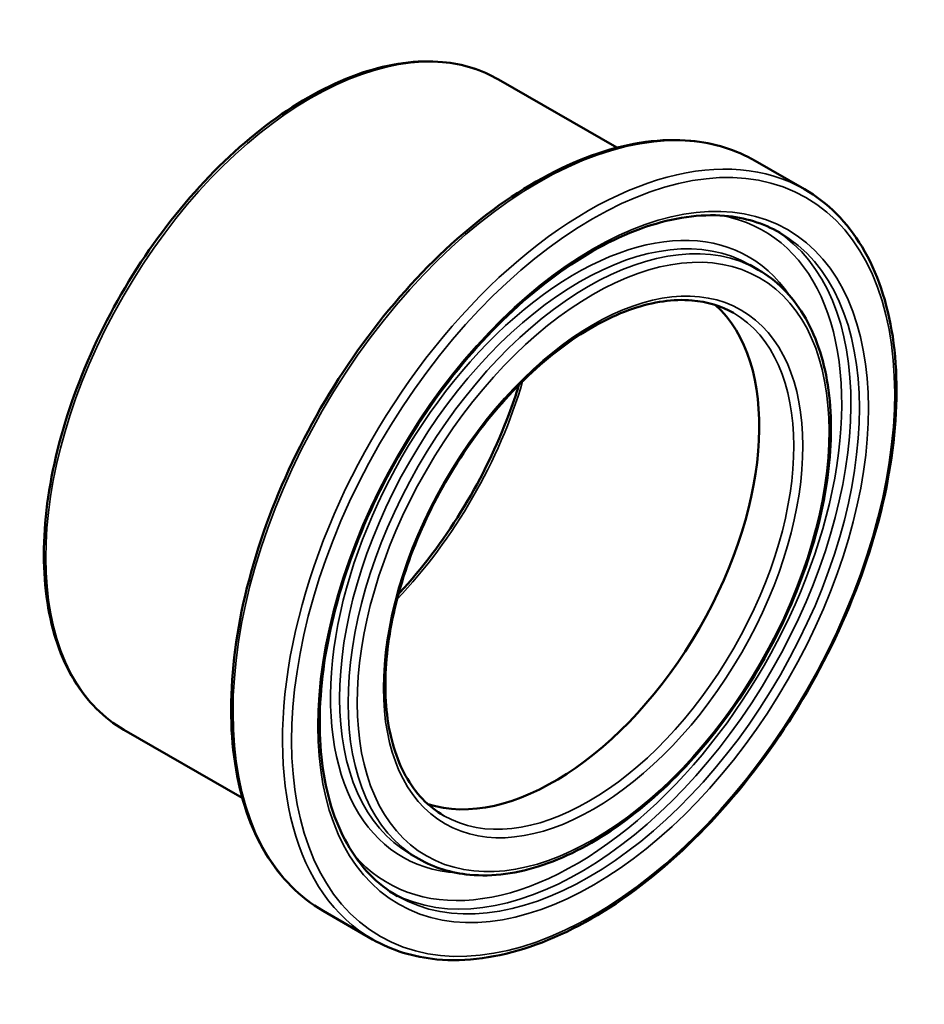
# Model space of a CAD drawing. Header units: millimetres. Extents: x -69 to 886, y -120 to 871.
# Tile 4 of 4: x 517 to 713, y 615 to 829. Entities that reach past the tile are written whole.
import ezdxf

# ---------------------------------------------------------------- set-up
doc = ezdxf.new("R2010")
doc.units = ezdxf.units.MM
doc.layers.add('Visible (ANSI)', color=7, linetype='Continuous', lineweight=50)
doc.layers.add('Visible Narrow (ANSI)', color=7, linetype='Continuous', lineweight=35)

msp = doc.modelspace()

# ---------------------------------------------------------------- linework, layer by layer
at = {"layer": 'Visible (ANSI)'}
for p, q in [((646.324, 801.227), (620.602, 816.039)), ((687.086, 792.178), (676.338, 798.368)), ((677.03, 774.717), (675.192, 775.775)), ((564.981, 659.974), (539.26, 674.786)), ((603.323, 646.722), (601.485, 647.781)), ((593.268, 629.261), (582.52, 635.45))]:
    msp.add_line(p, q, dxfattribs=at)
msp.add_ellipse((632.681, 715.036), major_axis=(31.439, 54.595), ratio=0.5780931, start_param=3.2619611, end_param=6.1628169, dxfattribs=at)
for points, knots in [([(539.26, 674.786), (534.904, 677.295), (531.233, 680.98), (525.577, 690.351), (523.625, 696.076), (521.642, 709.03), (521.646, 716.287), (523.63, 731.537), (525.612, 739.529), (531.342, 755.432), (535.086, 763.339), (543.957, 778.283), (549.08, 785.317), (560.203, 797.814), (566.2, 803.272), (578.485, 812.059), (584.771, 815.383), (597.005, 819.518), (602.956, 820.335), (612.854, 819.408), (616.963, 818.135), (620.602, 816.039)], [3.9250571, 3.9250571, 3.9250571, 3.9250571, 4.2345589, 4.2345589, 4.5511529, 4.5511529, 4.8735396, 4.8735396, 5.1963546, 5.1963546, 5.5186821, 5.5186821, 5.8408251, 5.8408251, 6.1632108, 6.1632108, 6.4860805, 6.4860805, 6.8081058, 6.8081058, 7.0666498, 7.0666498, 7.0666498, 7.0666498]), ([(582.52, 635.45), (577.495, 638.343), (573.265, 642.599), (566.758, 653.426), (564.517, 660.038), (562.257, 674.99), (562.274, 683.358), (564.582, 700.942), (566.876, 710.157), (573.498, 728.494), (577.822, 737.613), (588.061, 754.844), (593.974, 762.954), (606.804, 777.359), (613.719, 783.649), (627.877, 793.771), (635.117, 797.598), (649.198, 802.36), (656.042, 803.301), (667.426, 802.241), (672.152, 800.778), (676.338, 798.368)], [3.9250571, 3.9250571, 3.9250571, 3.9250571, 4.2359042, 4.2359042, 4.5529971, 4.5529971, 4.8750831, 4.8750831, 5.1975198, 5.1975198, 5.5195335, 5.5195335, 5.8413886, 5.8413886, 6.1634547, 6.1634547, 6.4859413, 6.4859413, 6.8077071, 6.8077071, 7.0666498, 7.0666498, 7.0666498, 7.0666498]), ([(687.086, 792.178), (692.11, 789.285), (696.341, 785.029), (702.847, 774.202), (705.088, 767.59), (707.348, 752.638), (707.331, 744.271), (705.024, 726.686), (702.729, 717.471), (696.107, 699.134), (691.783, 690.016), (681.544, 672.784), (675.631, 664.674), (662.801, 650.27), (655.886, 643.979), (641.729, 633.857), (634.488, 630.03), (620.407, 625.268), (613.563, 624.328), (602.179, 625.387), (597.453, 626.85), (593.268, 629.261)], [0.7834645, 0.7834645, 0.7834645, 0.7834645, 1.0943116, 1.0943116, 1.4114044, 1.4114044, 1.7334905, 1.7334905, 2.0559272, 2.0559272, 2.3779409, 2.3779409, 2.6997959, 2.6997959, 3.021862, 3.021862, 3.3443486, 3.3443486, 3.6661145, 3.6661145, 3.9250571, 3.9250571, 3.9250571, 3.9250571]), ([(598.682, 638.663), (594.238, 641.222), (590.523, 645.065), (584.998, 654.902), (583.151, 660.838), (581.488, 674.176), (581.642, 681.549), (583.922, 697.044), (586.046, 705.163), (592.063, 721.329), (595.957, 729.374), (605.122, 744.561), (610.392, 751.7), (621.76, 764.339), (627.857, 769.837), (640.236, 778.638), (646.517, 781.941), (658.615, 786.059), (664.427, 786.868), (674.096, 786.053), (678.119, 784.821), (681.671, 782.776)], [3.9250571, 3.9250571, 3.9250571, 3.9250571, 4.2562574, 4.2562574, 4.5787304, 4.5787304, 4.8961532, 4.8961532, 5.2134653, 5.2134653, 5.5312545, 5.5312545, 5.8492027, 5.8492027, 6.1669037, 6.1669037, 6.4841164, 6.4841164, 6.8019752, 6.8019752, 7.0666498, 7.0666498, 7.0666498, 7.0666498]), ([(677.03, 774.717), (680.978, 772.443), (684.305, 769.107), (689.441, 760.627), (691.216, 755.445), (693.03, 743.713), (693.033, 737.137), (691.248, 723.316), (689.456, 716.072), (684.272, 701.659), (680.883, 694.492), (672.851, 680.948), (668.21, 674.572), (658.132, 663.244), (652.697, 658.295), (641.558, 650.325), (635.856, 647.309), (624.753, 643.557), (619.348, 642.816), (610.359, 643.662), (606.628, 644.819), (603.323, 646.722)], [0.7834645, 0.7834645, 0.7834645, 0.7834645, 1.0919287, 1.0919287, 1.408125, 1.408125, 1.730742, 1.730742, 2.0538525, 2.0538525, 2.3764253, 2.3764253, 2.6987933, 2.6987933, 3.0214285, 3.0214285, 3.3445969, 3.3445969, 3.6668222, 3.6668222, 3.9250571, 3.9250571, 3.9250571, 3.9250571]), ([(608.738, 656.125), (605.369, 658.064), (602.558, 660.987), (598.404, 668.478), (597.023, 672.984), (595.807, 683.101), (595.941, 688.683), (597.698, 700.415), (599.32, 706.562), (603.899, 718.805), (606.858, 724.898), (613.816, 736.398), (617.813, 741.802), (626.429, 751.365), (631.046, 755.522), (640.407, 762.17), (645.149, 764.663), (654.27, 767.77), (658.642, 768.38), (665.917, 767.778), (668.944, 766.852), (671.616, 765.314)], [3.9250571, 3.9250571, 3.9250571, 3.9250571, 4.2600455, 4.2600455, 4.583107, 4.583107, 4.8996668, 4.8996668, 5.2161348, 5.2161348, 5.5332313, 5.5332313, 5.850533, 5.850533, 6.1675067, 6.1675067, 6.4838334, 6.4838334, 6.8009773, 6.8009773, 7.0666498, 7.0666498, 7.0666498, 7.0666498]), ([(625.036, 749.677), (624.387, 747.541), (623.661, 745.398), (620.321, 736.45), (617.037, 729.679), (609.312, 716.898), (604.873, 710.891), (599.686, 705.131), (599.285, 704.693), (598.883, 704.261)], [1.97372205, 1.97372205, 1.97372205, 1.97372205, 2.07344145, 2.07344145, 2.39082299, 2.39082299, 2.70839091, 2.70839091, 2.73479951, 2.73479951, 2.73479951, 2.73479951])]:
    msp.add_open_spline(points, degree=3, knots=knots, dxfattribs=at)
at = {"layer": 'Visible Narrow (ANSI)'}
for centre, major_axis, start_param, end_param in [((579.931, 745.412), (-40.671, -70.627), 3.1415927, 6.2831853), ((629.429, 716.909), (-46.909, -81.459), 3.1415927, 6.2831853), ((640.177, 710.719), (46.909, 81.459), 0, 3.1415927), ((638.338, 711.778), (-36.854, -63.997), 3.1415927, 6.2831853), ((637.348, 712.348), (37.552, 65.21), 6.0058841, 9.7020791), ((640.177, 710.719), (36.854, 63.997), 0, 3.1415926), ((637.348, 712.348), (40.796, 70.843), 2.9420243, 6.4827537), ((638.338, 711.778), (-41.495, -72.056), 0.0222578, 3.1193349), ((640.177, 710.719), (41.495, 72.056), 3.1415927, 6.2831853), ((640.177, 710.719), (31.439, 54.595), 3.1415927, 6.2831853), ((579.931, 745.412), (34.932, 60.661), 4.3114924, 5.1132856)]:
    msp.add_ellipse(centre, major_axis=major_axis, ratio=0.5780931, start_param=start_param, end_param=end_param, dxfattribs=at)
for major_axis in [(-46.21, -80.246), (-42.193, -73.27), (-36.155, -62.784), (-32.138, -55.808)]:
    msp.add_ellipse((641.167, 710.149), major_axis=major_axis, ratio=0.5780931, dxfattribs=at)

doc.saveas('drawing.dxf')
